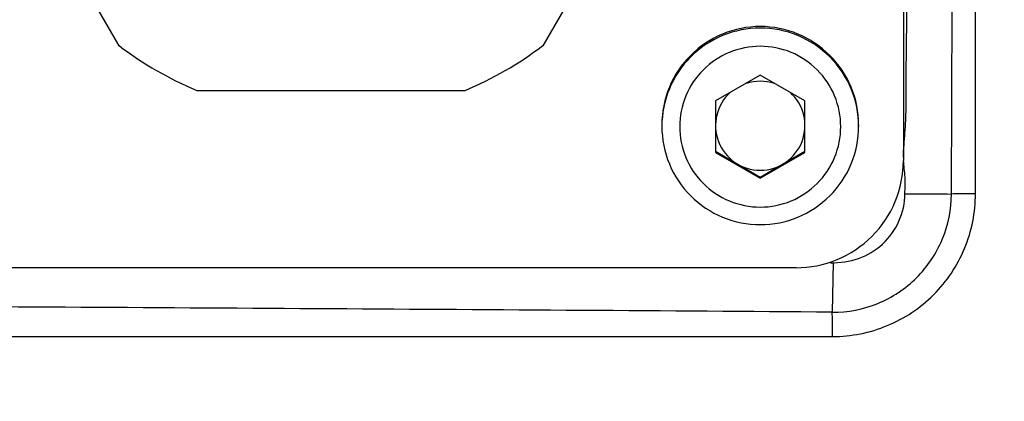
# Model space of a CAD drawing. Header units: millimetres. Extents: x 5828 to 6704, y 123 to 421.
# Tile 16 of 256: x 6384.82 to 6386.196, y 188.349 to 188.883. Entities that reach past the tile are written whole.
import ezdxf

# ---------------------------------------------------------------- set-up
doc = ezdxf.new("R2010")
doc.units = ezdxf.units.MM
doc.layers.add('外形图', color=7, linetype='Continuous')
doc.layers.add('尺寸标注', color=7, linetype='Continuous')
doc.styles.add('微软雅黑', font='msyh.ttc', dxfattribs={"height": 1.5})
doc.dimstyles.new('尺寸标注_1_20比例', dxfattribs={"dimtxt": 1.5, "dimasz": 1.25, "dimexe": 0.5, "dimexo": 0.4, "dimgap": 0.5, "dimtad": 1, "dimdec": 1, "dimlfac": 20, "dimdsep": 46, "dimtxsty": '微软雅黑', "dimcen": 0.09, "dimadec": 0, "dimazin": 0, "dimtp": 0.01, "dimtm": 0.01, "dimtfac": 1, "dimtdec": 1, "dimtofl": 0, "dimtmove": 0, "dimatfit": 3, "dimfxl": 1, "dimtolj": 1, "dimarcsym": 0})

# ---------------------------------------------------------------- blocks, each defined once
blk = doc.blocks.new('*D1099')
at = {"layer": 'Defpoints', "color": 0}
for p in [(6385.3045, 191.5488), (6370.1354, 186.9495), (6385.3045, 186.9495)]:
    blk.add_point(p, dxfattribs=at)
at = {"layer": '尺寸标注', "color": 0, "lineweight": -2}
for p, q in [((6384.9045, 191.5488), (6369.6354, 191.5488)), ((6370.1354, 190.2988), (6370.1354, 188.1995)), ((6384.9045, 186.9495), (6369.6354, 186.9495))]:
    blk.add_line(p, q, dxfattribs=at)
at = {"layer": '尺寸标注', "color": 0}
for points in [[(6370.3437, 190.2988), (6369.927, 190.2988), (6370.1354, 191.5488)], [(6369.927, 188.1995), (6370.3437, 188.1995), (6370.1354, 186.9495)]]:
    blk.add_solid(points, dxfattribs=at)
at = {"layer": '尺寸标注', "color": 0, "insert": (6368.8616, 189.3315), "char_height": 1.5, "attachment_point": 5, "rotation": 90, "style": '微软雅黑'}
blk.add_mtext('\\A1;\\A1;{\\fAlibaba PuHuiTi 3.0 55 Regular|b0|i0|c134|p18;92}', dxfattribs=at)
blk = doc.blocks.new('*D1156')
at = {"layer": 'Defpoints', "color": 0}
for p in [(6399.0545, 188.5336), (6374.8045, 187.5086), (6374.8045, 176.0125)]:
    blk.add_point(p, dxfattribs=at)
at = {"layer": '尺寸标注', "color": 0, "lineweight": -2}
for p, q in [((6399.0545, 188.1336), (6399.0545, 175.5125)), ((6374.8045, 187.1086), (6374.8045, 175.5125)), ((6397.8045, 176.0125), (6376.0545, 176.0125))]:
    blk.add_line(p, q, dxfattribs=at)
at = {"layer": '尺寸标注', "color": 0}
for points in [[(6376.0545, 176.2209), (6376.0545, 175.8042), (6374.8045, 176.0125)], [(6397.8045, 175.8042), (6397.8045, 176.2209), (6399.0545, 176.0125)]]:
    blk.add_solid(points, dxfattribs=at)
at = {"layer": '尺寸标注', "color": 0, "insert": (6386.9295, 177.2882), "char_height": 1.5, "attachment_point": 5, "style": '微软雅黑'}
blk.add_mtext('\\A1;485', dxfattribs=at)

msp = doc.modelspace()

# ---------------------------------------------------------------- linework, layer by layer
at = {"layer": '外形图', "linetype": 'ByBlock'}
for p, q in [((6386.0545, 190.9854), (6386.0545, 188.6857)), ((6384.9585, 188.8464), (6384.771, 189.1711)), ((6385.738, 189.1711), (6385.5505, 188.8464)), ((6385.8545, 188.8052), (6385.792, 188.7692)), ((6385.917, 188.7692), (6385.8545, 188.8052)), ((6385.067, 188.7838), (6385.442, 188.7838)), ((6385.792, 188.7692), (6385.792, 188.697)), ((6385.917, 188.697), (6385.917, 188.7692)), ((6385.717, 188.7357), (6385.717, 188.7335)), ((6385.992, 188.7357), (6385.992, 188.7335)), ((6385.792, 188.6986), (6385.8545, 188.6625)), ((6385.792, 188.697), (6385.8545, 188.6609)), ((6385.8545, 188.6625), (6385.917, 188.6986)), ((6385.8545, 188.6609), (6385.917, 188.697)), ((6385.8545, 188.6609), (6385.8545, 188.6625)), ((6385.9566, 188.5429), (6385.9551, 188.4735)), ((6385.9045, 188.5357), (6384.6045, 188.5357)), ((6384.5554, 188.4395), (6385.9555, 188.4395))]:
    msp.add_line(p, q, dxfattribs=at)
for centre, radius, start, end in [((6237.1606, 189.2491), 148.9624, 359.765293, 359.995789), ((6385.2555, 189.2356), 0.4895, 232.6547, 247.3529), ((6385.2535, 189.2356), 0.4895, 292.6471, 307.3453), ((6385.8545, 188.7347), 0.0625, 131.9253, 48.0747), ((6386.2874, 188.6869), 0.2328, 179.1371, 179.3385), ((6386.122, 188.6877), 0.0672, 179.3709, 181.6489), ((6381.1705, -479.6336), 668.1243, 89.5896821, 89.7097869)]:
    msp.add_arc(centre, radius, start, end, dxfattribs=at)
for points, knots in [([(6386.0546, 188.6904), (6386.0548, 188.7018), (6386.0569, 188.7246), (6386.0588, 188.7587), (6386.0582, 188.793), (6386.0587, 188.8272), (6386.0591, 188.8614), (6386.0594, 188.907), (6386.0599, 188.9869), (6386.0604, 189.1009), (6386.0606, 189.1922), (6386.0606, 189.2378)], [0, 0, 0, 0, 0.062497, 0.124981, 0.187501, 0.250003, 0.3125, 0.375001, 0.500001, 0.75, 1, 1, 1, 1]), ([(6385.992, 188.7357), (6385.992, 188.7536), (6385.9848, 188.7897), (6385.9542, 188.8354), (6385.9085, 188.866), (6385.8545, 188.8768), (6385.8005, 188.866), (6385.7547, 188.8354), (6385.7242, 188.7897), (6385.717, 188.7536), (6385.717, 188.7357)], [0, 0, 0, 0, 0.124991, 0.249988, 0.374991, 0.5, 0.625009, 0.750012, 0.875009, 1, 1, 1, 1]), ([(6385.992, 188.7335), (6385.992, 188.7514), (6385.9848, 188.7876), (6385.9542, 188.8333), (6385.9085, 188.8639), (6385.8545, 188.8746), (6385.8005, 188.8639), (6385.7547, 188.8333), (6385.7242, 188.7876), (6385.717, 188.7514), (6385.717, 188.7335)], [0, 0, 0, 0, 0.124991, 0.249988, 0.374991, 0.5, 0.625009, 0.750012, 0.875009, 1, 1, 1, 1]), ([(6385.967, 188.7331), (6385.967, 188.7477), (6385.9611, 188.7773), (6385.9361, 188.8147), (6385.8987, 188.8397), (6385.8545, 188.8485), (6385.8103, 188.8397), (6385.7729, 188.8147), (6385.7478, 188.7773), (6385.742, 188.7477), (6385.742, 188.7331)], [0, 0, 0, 0, 0.124991, 0.249987, 0.374991, 0.5, 0.625009, 0.750013, 0.875009, 1, 1, 1, 1]), ([(6385.717, 188.7335), (6385.717, 188.7156), (6385.7242, 188.6795), (6385.7547, 188.6338), (6385.8005, 188.6032), (6385.8545, 188.5925), (6385.9085, 188.6032), (6385.9542, 188.6338), (6385.9848, 188.6795), (6385.992, 188.7156), (6385.992, 188.7335)], [0, 0, 0, 0, 0.124994, 0.249992, 0.374994, 0.5, 0.625006, 0.750008, 0.875006, 1, 1, 1, 1]), ([(6385.742, 188.7331), (6385.742, 188.7185), (6385.7478, 188.6889), (6385.7729, 188.6515), (6385.8103, 188.6265), (6385.8545, 188.6177), (6385.8987, 188.6265), (6385.9361, 188.6515), (6385.9611, 188.6889), (6385.967, 188.7185), (6385.967, 188.7331)], [0, 0, 0, 0, 0.124991, 0.249987, 0.374991, 0.5, 0.625009, 0.750013, 0.875009, 1, 1, 1, 1]), ([(6385.9045, 188.5357), (6385.924, 188.5357), (6385.9634, 188.5435), (6386.0133, 188.5769), (6386.0467, 188.6268), (6386.0545, 188.6662), (6386.0545, 188.6857)], [0, 0, 0, 0, 0.250018, 0.500025, 0.750018, 1, 1, 1, 1]), ([(6386.0567, 188.6393), (6386.0568, 188.6471), (6386.058, 188.6626), (6386.055, 188.678), (6386.0548, 188.6858)], [0, 0, 0, 0, 0.499845, 1, 1, 1, 1]), ([(6385.9528, 188.5428), (6385.9659, 188.5425), (6385.9927, 188.5459), (6386.0272, 188.567), (6386.0508, 188.5998), (6386.0566, 188.6262), (6386.0567, 188.6393)], [0, 0, 0, 0, 0.250187, 0.50015, 0.750087, 1, 1, 1, 1]), ([(6385.9551, 188.4735), (6385.9768, 188.4734), (6386.0205, 188.4819), (6386.0758, 188.5186), (6386.1129, 188.5737), (6386.1217, 188.6173), (6386.1217, 188.6389)], [0, 0, 0, 0, 0.250041, 0.500034, 0.750007, 1, 1, 1, 1]), ([(6385.9555, 188.4395), (6385.9815, 188.4395), (6386.034, 188.4499), (6386.1004, 188.4944), (6386.1449, 188.5608), (6386.1553, 188.6133), (6386.1553, 188.6393)], [0, 0, 0, 0, 0.250045, 0.500031, 0.749998, 1, 1, 1, 1]), ([(6386.0567, 188.6393), (6386.0626, 188.6393), (6386.0843, 188.639), (6386.1059, 188.6389), (6386.1217, 188.6389)], [0, 0, 0, 0, 0.270762, 1, 1, 1, 1]), ([(6386.1553, 188.6393), (6386.1523, 188.6393), (6386.1411, 188.6393), (6386.1299, 188.6391), (6386.1217, 188.6389)], [0, 0, 0, 0, 0.270425, 1, 1, 1, 1]), ([(6385.9555, 188.4395), (6385.9555, 188.4427), (6385.9554, 188.454), (6385.9553, 188.4653), (6385.9551, 188.4735)], [0, 0, 0, 0, 0.276772, 1, 1, 1, 1])]:
    msp.add_open_spline(points, degree=3, knots=knots, dxfattribs=at)
for points in [[(6386.1553, 188.6393), (6386.1552, 188.839), (6386.1552, 189.0387), (6386.1552, 189.2384)], [(6385.8351, 188.7941), (6385.8474, 188.7981), (6385.8616, 188.7981), (6385.8739, 188.7941)]]:
    msp.add_open_spline(points, degree=3, dxfattribs=at)

# ---------------------------------------------------------------- dimensions: what is measured, and where the dimension line sits
at = {"layer": '尺寸标注'}
dim = msp.add_linear_dim(base=(6370.1354, 186.9495), p1=(6385.3045, 191.5488), p2=(6385.3045, 186.9495), angle=90, text='\\A1;{\\fAlibaba PuHuiTi 3.0 55 Regular|b0|i0|c134|p18;<>}', dimstyle='尺寸标注_1_20比例', dxfattribs=at)
dim.commit()
dim.dimension.update_dxf_attribs({"geometry": '*D1099', "text_midpoint": (6370.1354, 189.3315), "dimtype": 160})
dim = msp.add_linear_dim(base=(6374.8045, 176.0125), p1=(6399.0545, 188.5336), p2=(6374.8045, 187.5086), dimstyle='尺寸标注_1_20比例', dxfattribs=at)
dim.commit()
dim.dimension.update_dxf_attribs({"geometry": '*D1156', "text_midpoint": (6386.9295, 177.2882)})

doc.saveas('drawing.dxf')
